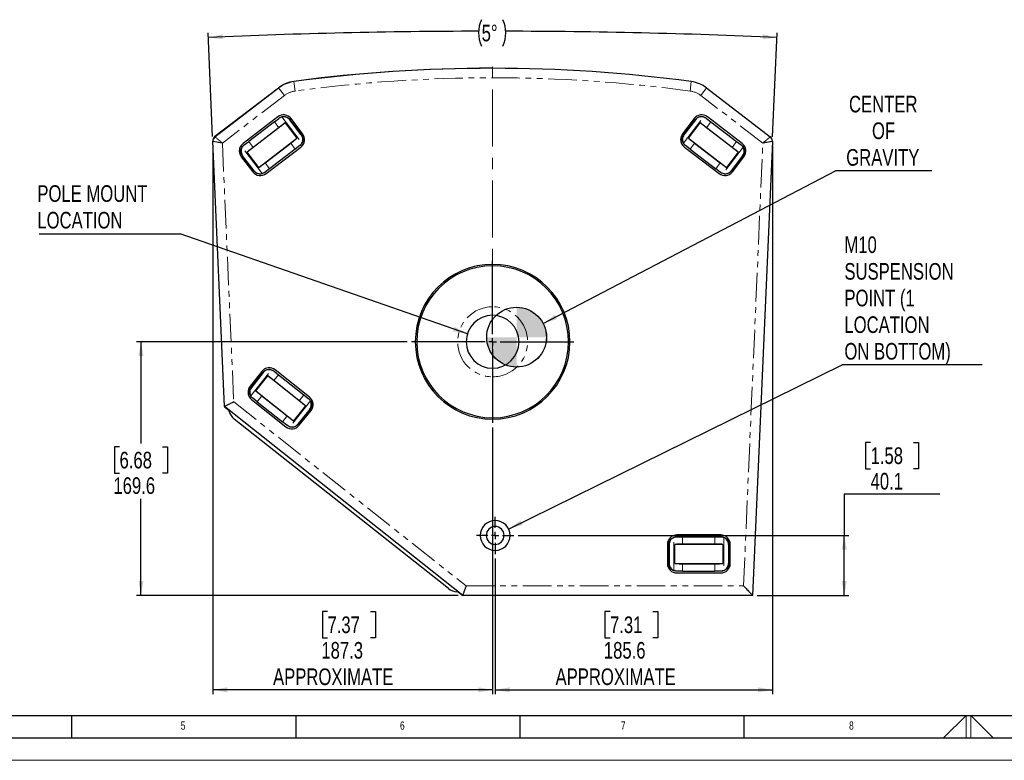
# Model space of a CAD drawing. Header units: millimetres. Extents: x 0 to 841, y 0 to 594.
# Tile 2 of 14: x 214 to 434, y 0 to 165. Entities that reach past the tile are written whole.
import ezdxf

# ---------------------------------------------------------------- set-up
doc = ezdxf.new("R2010")
doc.units = ezdxf.units.MM
doc.linetypes.add('CENTERX2', pattern=[20.32, 12.7, -2.54, 2.54, -2.54])
doc.linetypes.add('PHANTOM', pattern=[12.7, 6.35, -1.27, 1.27, -1.27, 1.27, -1.27])
doc.layers.add('FORMAT', color=7, linetype='Continuous')
doc.layers.add('SLD-0', color=7, linetype='Continuous')
doc.styles.add('SLDTEXTSTYLE0', font='TXT', dxfattribs={"width": 0.75})
doc.dimstyles.new('SLDDIMSTYLE0', dxfattribs={"dimtxt": 3.704167, "dimasz": 3.2, "dimexe": 0, "dimexo": 0.0625, "dimgap": 0.926042, "dimtad": 0, "dimtih": 1, "dimtoh": 1, "dimdec": 1, "dimlfac": 3, "dimrnd": 1e-09, "dimzin": 12, "dimdsep": 46, "dimtxsty": 'SLDTEXTSTYLE0', "dimsah": 1, "dimcen": 0.09, "dimadec": 0, "dimazin": 3, "dimtfac": 1, "dimtdec": 1, "dimtofl": 0, "dimtmove": 0, "dimatfit": 3, "dimfxl": 1, "dimfrac": 2, "dimtolj": 1, "dimtzin": 12, "dimarcsym": 0})
doc.dimstyles.new('SLDDIMSTYLE1', dxfattribs={"dimtxt": 0.18, "dimasz": 3.2, "dimexe": 0, "dimexo": 0.0625, "dimgap": 0, "dimtad": 0, "dimtih": 1, "dimtoh": 1, "dimdec": 0, "dimrnd": 1e-09, "dimzin": 0, "dimdsep": 46, "dimtxsty": 'Standard', "dimsah": 1, "dimcen": 0.09, "dimadec": 0, "dimazin": 0, "dimtfac": 3.2, "dimtdec": 0, "dimtofl": 0, "dimtmove": 0, "dimatfit": 3, "dimfxl": 1, "dimfrac": 2, "dimtolj": 1, "dimtzin": 0, "dimarcsym": 0})
doc.dimstyles.new('SLDDIMSTYLE3', dxfattribs={"dimtxt": 3.704167, "dimasz": 3.2, "dimexe": 0, "dimexo": 0.0625, "dimgap": 0.926042, "dimtad": 0, "dimtih": 1, "dimtoh": 1, "dimdec": 4, "dimlfac": 3, "dimzin": 12, "dimdsep": 46, "dimtxsty": 'SLDTEXTSTYLE0', "dimsah": 1, "dimcen": 0.09, "dimadec": 0, "dimazin": 3, "dimtfac": 1, "dimtdec": 0, "dimtofl": 0, "dimtmove": 0, "dimatfit": 3, "dimfxl": 1, "dimfrac": 2, "dimtolj": 1, "dimtzin": 12, "dimarcsym": 0})

# ---------------------------------------------------------------- blocks, each defined once
blk = doc.blocks.new('_D_17')
at = {"layer": 'SLD-0', "transparency": 16777216}
for p, q in [((256.89, 139.1), (255.88, 162.16)), ((381.81, 139), (382.83, 162.16))]:
    blk.add_line(p, q, dxfattribs=at)
for centre, radius, start, end in [((322.78, 162.17), 6.58, 153.4349, 206.5651), ((315.72, 162.17), 6.58, 333.4349, 26.5651), ((319.32, -1292.44), 1454.98, 90.12262, 92.49704), ((319.32, -1292.44), 1454.98, 87.5, 89.88234)]:
    blk.add_arc(centre, radius, start, end, dxfattribs=at)
for points in [[(255.93, 161.16), (259.15, 160.75), (259.1, 161.85)], [(382.78, 161.16), (379.61, 161.85), (379.56, 160.75)]]:
    blk.add_solid(points, dxfattribs=at)
at = {"layer": 'SLD-0', "transparency": 16777216, "insert": (316.9, 164), "char_height": 3.704, "attachment_point": 1, "style": 'SLDTEXTSTYLE0'}
blk.add_mtext('5°', dxfattribs=at)
blk = doc.blocks.new('_D_18')
at = {"layer": 'SLD-0', "transparency": 16777216}
for p, q in [((300.27, 93.31), (239.9, 93.31)), ((240.9, 93.31), (240.9, 70.64)), ((236.12, 69.89), (234.99, 69.89)), ((234.99, 69.89), (234.99, 64.01)), ((245.69, 69.89), (246.82, 69.89)), ((246.82, 69.89), (246.82, 64.01)), ((234.99, 64.01), (236.12, 64.01)), ((246.82, 64.01), (245.69, 64.01)), ((240.9, 36.77), (240.9, 58.32)), ((311.68, 36.77), (239.9, 36.77))]:
    blk.add_line(p, q, dxfattribs=at)
for points in [[(240.9, 93.31), (240.35, 90.11), (241.45, 90.11)], [(240.9, 36.77), (241.45, 39.97), (240.35, 39.97)]]:
    blk.add_solid(points, dxfattribs=at)
at = {"layer": 'SLD-0', "transparency": 16777216, "char_height": 3.704, "attachment_point": 1, "style": 'SLDTEXTSTYLE0'}
for s, insert in [('6.68', (236.12, 68.78)), ('169.6', (234.75, 63.09))]:
    blk.add_mtext(s, dxfattribs=dict(at, insert=insert))
blk = doc.blocks.new('_D_19')
at = {"layer": 'SLD-0', "transparency": 16777216}
for p, q in [((403.67, 70.87), (402.54, 70.87)), ((402.54, 70.87), (402.54, 64.99)), ((413.25, 70.87), (414.37, 70.87)), ((414.37, 70.87), (414.37, 64.99)), ((402.54, 64.99), (403.67, 64.99)), ((414.37, 64.99), (413.25, 64.99)), ((419.12, 59.3), (397.8, 59.3)), ((397.8, 59.3), (397.8, 50.13)), ((325.08, 50.13), (398.8, 50.13)), ((397.8, 36.77), (397.8, 50.13)), ((378.35, 36.77), (398.8, 36.77))]:
    blk.add_line(p, q, dxfattribs=at)
for points in [[(397.8, 50.13), (397.25, 46.93), (398.35, 46.93)], [(397.8, 36.77), (398.35, 39.97), (397.25, 39.97)]]:
    blk.add_solid(points, dxfattribs=at)
at = {"layer": 'SLD-0', "transparency": 16777216, "char_height": 3.704, "attachment_point": 1, "style": 'SLDTEXTSTYLE0'}
for s, insert in [('1.58', (403.67, 69.76)), ('40.1', (403.67, 64.07))]:
    blk.add_mtext(s, dxfattribs=dict(at, insert=insert))
blk = doc.blocks.new('_D_20')
at = {"layer": 'SLD-0', "transparency": 16777216}
for p, q in [((381.77, 137.06), (381.77, 14.71)), ((319.92, 44.96), (319.92, 14.71)), ((345.54, 33.17), (344.41, 33.17)), ((344.41, 33.17), (344.41, 27.28)), ((355.12, 33.17), (356.24, 33.17)), ((356.24, 33.17), (356.24, 27.28)), ((344.41, 27.28), (345.54, 27.28)), ((356.24, 27.28), (355.12, 27.28)), ((319.92, 15.71), (381.77, 15.71))]:
    blk.add_line(p, q, dxfattribs=at)
for points in [[(319.92, 15.71), (323.12, 15.16), (323.12, 16.26)], [(381.77, 15.71), (378.57, 16.26), (378.57, 15.16)]]:
    blk.add_solid(points, dxfattribs=at)
at = {"layer": 'SLD-0', "transparency": 16777216, "attachment_point": 1, "style": 'SLDTEXTSTYLE0'}
for s, insert, char_height in [('7.31', (345.54, 32.06), 3.704), ('185.6', (344.17, 26.37), 3.704), ('APPROXIMATE', (333.39, 20.48), 3.7042)]:
    blk.add_mtext(s, dxfattribs=dict(at, insert=insert, char_height=char_height))
blk = doc.blocks.new('_D_21')
at = {"layer": 'SLD-0', "transparency": 16777216}
for p, q in [((256.93, 137.16), (256.93, 14.71)), ((319.35, 74.22), (319.35, 14.71)), ((282.51, 33.17), (281.39, 33.17)), ((281.39, 33.17), (281.39, 27.28)), ((292.09, 33.17), (293.22, 33.17)), ((293.22, 33.17), (293.22, 27.28)), ((281.39, 27.28), (282.51, 27.28)), ((293.22, 27.28), (292.09, 27.28)), ((319.35, 15.71), (256.93, 15.71))]:
    blk.add_line(p, q, dxfattribs=at)
for points in [[(256.93, 15.71), (260.13, 15.16), (260.13, 16.26)], [(319.35, 15.71), (316.15, 16.26), (316.15, 15.16)]]:
    blk.add_solid(points, dxfattribs=at)
at = {"layer": 'SLD-0', "transparency": 16777216, "attachment_point": 1, "style": 'SLDTEXTSTYLE0'}
for s, insert, char_height in [('7.37', (282.51, 32.06), 3.704), ('187.3', (281.14, 26.37), 3.704), ('APPROXIMATE', (270.37, 20.48), 3.7042)]:
    blk.add_mtext(s, dxfattribs=dict(at, insert=insert, char_height=char_height))
blk = doc.blocks.new('SW_NOTE_0_9')
at = {"layer": 'SLD-0', "color": 0}
blk.add_line((-31.46, 0), (0, 0), dxfattribs=at)
at = {"layer": 'SLD-0', "color": 0, "char_height": 3.704, "attachment_point": 1, "style": 'SLDTEXTSTYLE0'}
for s, insert in [('POLE MOUNT', (-31.85, 10.8)), ('LOCATION', (-31.85, 4.86))]:
    blk.add_mtext(s, dxfattribs=dict(at, insert=insert))
blk = doc.blocks.new('SW_NOTE_0_10')
at = {"layer": 'SLD-0', "color": 0}
blk.add_line((21.46, 0), (0, 0), dxfattribs=at)
at = {"layer": 'SLD-0', "color": 0, "char_height": 3.704, "attachment_point": 2, "style": 'SLDTEXTSTYLE0'}
for s, insert in [('CENTER', (10.63, 16.72)), ('OF', (10.7, 10.78)), ('GRAVITY', (10.53, 4.84))]:
    blk.add_mtext(s, dxfattribs=dict(at, insert=insert))
blk = doc.blocks.new('SW_NOTE_0_11')
at = {"layer": 'SLD-0', "color": 0}
blk.add_line((31.2, 0), (0, 0), dxfattribs=at)
at = {"layer": 'SLD-0', "color": 0, "char_height": 3.704, "attachment_point": 1, "style": 'SLDTEXTSTYLE0'}
for s, insert in [('M10', (0.49, 28.64)), ('SUSPENSION', (0.49, 22.7)), ('POINT (1', (0.49, 16.76)), ('LOCATION', (0.49, 10.82)), ('ON BOTTOM)', (0.49, 4.88))]:
    blk.add_mtext(s, dxfattribs=dict(at, insert=insert))
blk = doc.blocks.new('SW_CENTERMARKSYMBOL_3')
at = {"layer": 'SLD-0', "color": 0}
for p, q in [((0, 1.67), (0, 4.17)), ((-1.67, 0), (-4.17, 0)), ((0, 0), (-0.83, 0)), ((0, 0), (0, 0.83)), ((0, 0), (0, -0.83)), ((0, 0), (0.83, 0)), ((1.67, 0), (4.17, 0)), ((0, -1.67), (0, -4.17))]:
    blk.add_line(p, q, dxfattribs=at)
blk = doc.blocks.new('SW_CENTERMARKSYMBOL_4')
at = {"layer": 'SLD-0', "color": 0}
for p, q in [((0, 1.67), (0, 18.08)), ((-1.67, 0), (-18.08, 0)), ((0, 0), (-0.83, 0)), ((0, 0), (0, 0.83)), ((0, 0), (0, -0.83)), ((0, 0), (0.83, 0)), ((1.67, 0), (18.08, 0)), ((0, -1.67), (0, -18.08))]:
    blk.add_line(p, q, dxfattribs=at)
blk = doc.blocks.new('SW_DOWELSYMBOL_4')
at = {"linetype": 'Continuous', "lineweight": 18}
h = blk.add_hatch(color=0, dxfattribs=at)
edge = h.paths.add_edge_path(flags=0)
edge.add_arc((0, 0), 6.67, 0, 90)
edge.add_line((0, 6.67), (0, 0))
edge.add_line((0, 0), (6.67, 0))
h = blk.add_hatch(color=0, dxfattribs=at)
edge = h.paths.add_edge_path(flags=0)
edge.add_arc((0, 0), 6.67, 180, 270)
edge.add_line((0, -6.67), (0, 0))
edge.add_line((0, 0), (-6.67, 0))
at = {"layer": 'SLD-0', "color": 0}
blk.add_circle((0, 0), 6.67, dxfattribs=at)

msp = doc.modelspace()

# ---------------------------------------------------------------- linework, layer by layer
at = {"color": 7, "linetype": 'Continuous', "lineweight": 25}
for p, q in [((257.400677, 139.009808), (271.614346, 149.894253)), ((257.402496, 139.111372), (271.613406, 149.948656)), ((367.087468, 149.894253), (381.301137, 139.009808)), ((271.424551, 143.451278), (263.670317, 137.513295)), ((270.654136, 142.357504), (271.648097, 143.118652)), ((271.648097, 143.118652), (271.733749, 143.184242)), ((276.661431, 139.463543), (274.08763, 142.824593)), ((276.715033, 139.50459), (274.141232, 142.86564)), ((276.965778, 139.696603), (274.391977, 143.057653)), ((364.309837, 143.057653), (361.736035, 139.696603)), ((364.560581, 142.86564), (361.98678, 139.50459)), ((364.614184, 142.824593), (362.040382, 139.463543)), ((366.968064, 143.184242), (367.053716, 143.118652)), ((367.053716, 143.118652), (368.047677, 142.357504)), ((375.031496, 137.513295), (367.277262, 143.451278)), ((273.072188, 142.087979), (264.556915, 135.567212)), ((270.654136, 142.357504), (264.92712, 137.971909)), ((271.667444, 141.034256), (265.940427, 136.648661)), ((273.072188, 142.087979), (275.685557, 138.67526)), ((363.016256, 138.67526), (365.629625, 142.087979)), ((374.144899, 135.567212), (365.629625, 142.087979)), ((372.761386, 136.648661), (367.034369, 141.034256)), ((368.047677, 142.357504), (373.774694, 137.971909)), ((267.170283, 132.154493), (275.685557, 138.67526)), ((363.016256, 138.67526), (371.53153, 132.154493)), ((381.159823, 139.118022), (381.299247, 139.011697)), ((259.514497, 78.842085), (256.9314, 138.004726)), ((263.847507, 137.145171), (263.933159, 137.210761)), ((263.933159, 137.210761), (264.92712, 137.971909)), ((268.575027, 133.208216), (274.302044, 137.593811)), ((268.81792, 130.791195), (276.572154, 136.729178)), ((275.315352, 136.270563), (269.588335, 131.884968)), ((276.309312, 137.031711), (275.315352, 136.270563)), ((276.394964, 137.097301), (276.309312, 137.031711)), ((362.129659, 136.729178), (369.883893, 130.791195)), ((362.392501, 137.031711), (362.306849, 137.097301)), ((363.386461, 136.270563), (362.392501, 137.031711)), ((363.386461, 136.270563), (369.113478, 131.884968)), ((364.399769, 137.593811), (370.126786, 133.208216)), ((373.774694, 137.971909), (374.768654, 137.210761)), ((374.768654, 137.210761), (374.854306, 137.145171)), ((381.770413, 138.004726), (377.350202, 36.76526)), ((381.770413, 138.004726), (381.770432, 138.005157)), ((263.276693, 134.545869), (265.850495, 131.184819)), ((266.10124, 131.376833), (263.527438, 134.737883)), ((266.154842, 131.41788), (263.58104, 134.77893)), ((267.170283, 132.154493), (264.556915, 135.567212)), ((374.144899, 135.567212), (371.53153, 132.154493)), ((375.120773, 134.77893), (372.546971, 131.41788)), ((375.174375, 134.737883), (372.600574, 131.376833)), ((372.851318, 131.184819), (375.42512, 134.545869)), ((269.588335, 131.884968), (268.594375, 131.12382)), ((370.107439, 131.12382), (369.113478, 131.884968)), ((268.594375, 131.12382), (268.508723, 131.05823)), ((370.19309, 131.05823), (370.107439, 131.12382)), ((267.864824, 86.707981), (265.23777, 83.388388)), ((268.112476, 86.511994), (265.485422, 83.192401)), ((268.165417, 86.470098), (265.538363, 83.150505)), ((266.501547, 82.346766), (269.168987, 85.717391)), ((277.579229, 79.061708), (269.168987, 85.717391)), ((270.524732, 86.792178), (270.609328, 86.725231)), ((270.609328, 86.725231), (271.591028, 85.948335)), ((278.496737, 80.993409), (270.838148, 87.05425)), ((271.591028, 85.948335), (277.247405, 81.472)), ((276.213132, 80.165074), (270.556755, 84.641408)), ((266.501547, 82.346766), (274.911789, 75.691082)), ((277.247405, 81.472), (278.229105, 80.695104)), ((265.58404, 80.415064), (273.242628, 74.354223)), ((265.851671, 80.713369), (265.767075, 80.780316)), ((266.833371, 79.936473), (265.851671, 80.713369)), ((266.833371, 79.936473), (272.489748, 75.460139)), ((267.867644, 81.243399), (273.524021, 76.767065)), ((278.229105, 80.695104), (278.313701, 80.628157)), ((312.683536, 36.76526), (259.514497, 78.842085)), ((259.515755, 78.84109), (259.516415, 78.825957)), ((259.516415, 78.825957), (260.50375, 78.044872)), ((260.575074, 77.790153), (260.498592, 78.063294)), ((277.579229, 79.061708), (274.911789, 75.691082)), ((278.542413, 78.257968), (275.915359, 74.938375)), ((278.595354, 78.216072), (275.9683, 74.896479)), ((276.215952, 74.700493), (278.843006, 78.020086)), ((309.47957, 38.276353), (261.716401, 76.07509)), ((273.471448, 74.683243), (272.489748, 75.460139)), ((273.556044, 74.616296), (273.471448, 74.683243)), ((360.383735, 49.831926), (360.491616, 49.831926)), ((370.233536, 50.231926), (360.466869, 50.231926)), ((360.491616, 49.831926), (361.743536, 49.831926)), ((361.743536, 49.831926), (368.956869, 49.831926)), ((368.956869, 49.831926), (370.208788, 49.831926)), ((370.208788, 49.831926), (370.316669, 49.831926)), ((358.350202, 48.11526), (358.350202, 43.881926)), ((358.666022, 48.11526), (358.666022, 43.881926)), ((358.733536, 48.11526), (358.733536, 43.881926)), ((359.987594, 43.849387), (359.987594, 48.147799)), ((370.712811, 48.147799), (359.987594, 48.147799)), ((368.956869, 48.16526), (361.743536, 48.16526)), ((370.712811, 48.147799), (370.712811, 43.849387)), ((371.966869, 48.11526), (371.966869, 43.881926)), ((372.034382, 48.11526), (372.034382, 43.881926)), ((372.350202, 43.881926), (372.350202, 48.11526)), ((359.987594, 43.849387), (370.712811, 43.849387)), ((360.491616, 42.16526), (360.383735, 42.16526)), ((360.466869, 41.76526), (370.233536, 41.76526)), ((361.743536, 42.16526), (360.491616, 42.16526)), ((361.743536, 43.831926), (368.956869, 43.831926)), ((361.743536, 42.16526), (368.956869, 42.16526)), ((370.208788, 42.16526), (368.956869, 42.16526)), ((370.316669, 42.16526), (370.208788, 42.16526)), ((311.694418, 37.548026), (311.411011, 37.559693)), ((311.694055, 37.548041), (312.683536, 36.76526)), ((377.350202, 36.76526), (312.683536, 36.76526))]:
    msp.add_line(p, q, dxfattribs=at)
at = {"color": 8, "linetype": 'PHANTOM', "lineweight": 18}
for p, q in [((271.614346, 149.894253), (272.901246, 148.213728)), ((275.031659, 151.31351), (275.313933, 149.21575)), ((363.670155, 151.31351), (363.387881, 149.21575)), ((367.087468, 149.894253), (365.800567, 148.213728)), ((272.901246, 148.213728), (259.066892, 137.619752)), ((379.634921, 137.619752), (365.800567, 148.213728)), ((272.298594, 143.432645), (276.782037, 137.577851)), ((274.141232, 142.86564), (274.08763, 142.824593)), ((361.919776, 137.577851), (366.403219, 143.432645)), ((364.614184, 142.824593), (364.560581, 142.86564)), ((271.667444, 141.034256), (270.654136, 142.357504)), ((368.047677, 142.357504), (367.034369, 141.034256)), ((276.661431, 139.463543), (276.715033, 139.50459)), ((361.98678, 139.50459), (362.040382, 139.463543)), ((259.066892, 137.619752), (261.586934, 79.901297)), ((267.943878, 130.809827), (263.460434, 136.664621)), ((264.92712, 137.971909), (265.940427, 136.648661)), ((275.315352, 136.270563), (274.302044, 137.593811)), ((364.399769, 137.593811), (363.386461, 136.270563)), ((375.241379, 136.664621), (370.757936, 130.809827)), ((372.761386, 136.648661), (373.774694, 137.971909)), ((375.323935, 38.881926), (379.634921, 137.619752)), ((263.58104, 134.77893), (263.527438, 134.737883)), ((375.174375, 134.737883), (375.120773, 134.77893)), ((268.575027, 133.208216), (269.588335, 131.884968)), ((369.113478, 131.884968), (370.126786, 133.208216)), ((266.10124, 131.376833), (266.154842, 131.41788)), ((372.546971, 131.41788), (372.600574, 131.376833)), ((319.350907, 99.206926), (319.350907, 101.111926)), ((265.387712, 81.266976), (269.963919, 87.049554)), ((268.165417, 86.470098), (268.112476, 86.511994)), ((271.591028, 85.948335), (270.556755, 84.641408)), ((319.350907, 87.406926), (319.350907, 85.501926)), ((265.485422, 83.192401), (265.538363, 83.150505)), ((276.213132, 80.165074), (277.247405, 81.472)), ((261.586934, 79.901297), (313.419753, 38.881926)), ((267.867644, 81.243399), (266.833371, 79.936473)), ((278.693064, 80.141498), (274.116857, 74.358919)), ((278.595354, 78.216072), (278.542413, 78.257968)), ((272.489748, 75.460139), (273.524021, 76.767065)), ((275.915359, 74.938375), (275.9683, 74.896479)), ((317.917573, 50.128593), (316.58424, 50.128593)), ((321.917573, 50.128593), (323.250907, 50.128593)), ((359.784252, 42.311457), (359.784252, 49.685729)), ((361.743536, 49.831926), (361.743536, 48.16526)), ((368.956869, 48.16526), (368.956869, 49.831926)), ((370.916153, 49.685729), (370.916153, 42.311457)), ((358.733536, 48.11526), (358.666022, 48.11526)), ((372.034382, 48.11526), (371.966869, 48.11526)), ((358.666022, 43.881926), (358.733536, 43.881926)), ((361.743536, 43.831926), (361.743536, 42.16526)), ((368.956869, 42.16526), (368.956869, 43.831926)), ((371.966869, 43.881926), (372.034382, 43.881926)), ((313.419753, 38.881926), (375.323935, 38.881926))]:
    msp.add_line(p, q, dxfattribs=at)
at = {"color": 7, "linetype": 'Continuous', "lineweight": 18}
for p, q in [((419.96681, 5.00001), (425, 10.00001)), ((425, 10.00001), (425, 5.00001)), ((426, 10.00001), (426, 5.00001)), ((431.009993, 5.00001), (426, 10.00001)), ((0.000004, 0.00001), (841.000004, 0.00001))]:
    msp.add_line(p, q, dxfattribs=at)
at = {"color": 7, "linetype": 'Continuous', "lineweight": 25}
for centre, radius, start, end in [((318.997869, -178.051407), 332.333333, 89.96956735, 97.60310448), ((319.350907, -178.051407), 332.333333, 82.33632885, 97.66367115), ((275.979446, 144.223475), 7.2, 97.60310448, 127.32925576), ((275.991835, 144.177821), 7.2, 97.66367115, 127.44391916), ((362.709978, 144.177821), 7.2, 52.55608084, 82.33632885), ((272.711452, 141.770753), 2.116667, 37.44391916, 127.44391916), ((365.990362, 141.770753), 2.116667, 52.55608084, 142.55608084), ((258.13017, 138.157176), 1.2, 127.32925576, 180), ((258.130258, 138.057069), 1.2, 127.44391916, 182.5), ((275.285253, 138.409703), 2.116667, 307.44391916, 37.44391916), ((363.41656, 138.409703), 2.116667, 142.55608084, 180), ((363.41656, 138.409703), 2.116667, 180, 232.55608084), ((380.571574, 138.0575), 1.2, 357.5, 52.67074424), ((380.571555, 138.057069), 1.2, 0, 52.55608084), ((258.13017, 138.157176), 1.2, 180, 182.49703956), ((264.957218, 135.83277), 2.116667, 127.44391916, 180), ((373.744595, 135.83277), 2.116667, 322.55608084, 52.55608084), ((380.571555, 138.057069), 1.2, 357.5, 0), ((264.957218, 135.83277), 2.116667, 180, 217.44391916), ((267.53102, 132.47172), 2.116667, 217.44391916, 307.44391916), ((371.170793, 132.47172), 2.116667, 232.55608084, 322.55608084), ((319.350907, 93.306926), 17.25, 0, 180), ((319.350907, 93.306926), 16.933333, 90, 270), ((319.350907, 93.306926), 16.933333, 270, 90), ((319.350907, 93.306926), 5.9, 90, 270), ((319.350907, 93.306926), 5.9, 270, 90), ((319.350907, 93.306926), 17.25, 180, 0), ((269.524621, 85.394454), 2.116667, 51.64267131, 141.64267131), ((266.897567, 82.074861), 2.116667, 141.64267131, 180), ((266.897567, 82.074861), 2.116667, 180, 231.64267131), ((277.18321, 79.333613), 2.116667, 321.64267131, 51.64267131), ((263.784947, 78.688943), 3.333333, 195.64267131, 231.64267131), ((274.556155, 76.01402), 2.116667, 231.64267131, 321.64267131), ((319.917573, 50.128593), 3.333333, 0, 180), ((319.917573, 50.128593), 2, 0, 180), ((319.917573, 50.128593), 3.333333, 180, 0), ((319.917573, 50.128593), 2, 180, 0), ((360.466869, 48.11526), 2.116667, 90, 180), ((370.233536, 48.11526), 2.116667, 0, 90), ((360.466869, 43.881926), 2.116667, 180, 270), ((370.233536, 43.881926), 2.116667, 270, 0), ((311.548116, 40.890205), 3.333333, 231.64267131, 267.64267131)]:
    msp.add_arc(centre, radius, start, end, dxfattribs=at)
at = {"color": 8, "linetype": 'PHANTOM', "lineweight": 18}
for centre, radius, start, end in [((319.350907, -178.051407), 330.216667, 82.33632885, 97.66367115), ((275.991835, 144.177821), 5.083333, 97.66367115, 127.44391916), ((362.709978, 144.177821), 5.083333, 52.55608084, 82.33632885), ((319.350907, 93.306926), 7.805, 90, 270), ((319.350907, 93.306926), 7.805, 270, 90)]:
    msp.add_arc(centre, radius, start, end, dxfattribs=at)
at = {"color": 7, "linetype": 'Continuous', "lineweight": 25}
for points, knots in [([(271.648097, 143.118652), (271.752799, 143.189561), (271.962727, 143.331731), (272.186453, 143.398952), (272.298594, 143.432645)], [0, 0, 0, 0, 0.4987562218, 1, 1, 1, 1]), ([(271.733749, 143.184242), (271.945394, 143.308203), (272.385794, 143.566146), (273.125541, 143.547819), (273.742955, 143.293205), (274.011971, 143.004406), (274.141232, 142.86564)], [0, 0, 0, 0, 0.2703361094, 0.5625269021, 0.789797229, 1, 1, 1, 1]), ([(274.08763, 142.824593), (273.961754, 142.959294), (273.697325, 143.242266), (273.200669, 143.445823), (272.721136, 143.509533), (272.440023, 143.45838), (272.298594, 143.432645)], [0, 0, 0, 0, 0.2527168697, 0.5308891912, 0.763988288, 1, 1, 1, 1]), ([(364.560581, 142.86564), (364.732532, 143.040369), (365.090408, 143.404027), (365.809418, 143.57865), (366.471899, 143.493396), (366.80702, 143.284587), (366.968064, 143.184242)], [0, 0, 0, 0, 0.2701865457, 0.5623318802, 0.7896756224, 1, 1, 1, 1]), ([(366.403219, 143.432645), (366.222059, 143.462398), (365.865283, 143.520991), (365.341101, 143.394914), (364.907847, 143.153392), (364.709536, 142.931353), (364.614184, 142.824593)], [0, 0, 0, 0, 0.2998415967, 0.5905041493, 0.803106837, 1, 1, 1, 1]), ([(366.403219, 143.432645), (366.514817, 143.399143), (366.738533, 143.33198), (366.948492, 143.189872), (367.053716, 143.118652)], [0, 0, 0, 0, 0.4988331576, 1, 1, 1, 1]), ([(273.072188, 142.087979), (272.822586, 141.903857), (272.376885, 141.57508), (271.884211, 141.199503), (271.667444, 141.034256)], [0, 0, 0, 0, 0.5600204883, 1, 1, 1, 1]), ([(367.034369, 141.034256), (366.757768, 141.244848), (366.263816, 141.620921), (365.823413, 141.945262), (365.629625, 142.087979)], [0, 0, 0, 0, 0.5599771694, 1, 1, 1, 1]), ([(274.302044, 137.593811), (274.577466, 137.805944), (275.06931, 138.184767), (275.497253, 138.525382), (275.685557, 138.67526)], [0, 0, 0, 0, 0.5599771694, 1, 1, 1, 1]), ([(276.715033, 139.50459), (276.838891, 139.293032), (277.096671, 138.852723), (277.077803, 138.113052), (276.822781, 137.495708), (276.533824, 137.226616), (276.394964, 137.097301)], [0, 0, 0, 0, 0.2701865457, 0.5623318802, 0.7896756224, 1, 1, 1, 1]), ([(276.782037, 137.577851), (276.857991, 137.744991), (277.007573, 138.074152), (277.022515, 138.613076), (276.902299, 139.094314), (276.73964, 139.343655), (276.661431, 139.463543)], [0, 0, 0, 0, 0.29984159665, 0.59050414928, 0.80310683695, 1, 1, 1, 1]), ([(362.306849, 137.097301), (362.131997, 137.269309), (361.768158, 137.627231), (361.592992, 138.346173), (361.677836, 139.008617), (361.886512, 139.343622), (361.98678, 139.50459)], [0, 0, 0, 0, 0.2703361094, 0.5625269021, 0.789797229, 1, 1, 1, 1]), ([(362.040382, 139.463543), (361.943156, 139.306903), (361.738909, 138.977845), (361.671875, 138.445295), (361.735387, 137.965736), (361.858059, 137.70768), (361.919776, 137.577851)], [0, 0, 0, 0, 0.2527168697, 0.5308891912, 0.763988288, 1, 1, 1, 1]), ([(363.016256, 138.67526), (363.259084, 138.482292), (363.69269, 138.13772), (364.183724, 137.76), (364.399769, 137.593811)], [0, 0, 0, 0, 0.5600204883, 1, 1, 1, 1]), ([(263.527438, 134.737883), (263.403581, 134.94944), (263.1458, 135.389749), (263.164669, 136.12942), (263.41969, 136.746764), (263.708647, 137.015857), (263.847507, 137.145171)], [0, 0, 0, 0, 0.2701865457, 0.5623318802, 0.7896756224, 1, 1, 1, 1]), ([(263.460434, 136.664621), (263.38448, 136.497482), (263.234898, 136.16832), (263.219956, 135.629396), (263.340173, 135.148159), (263.502831, 134.898817), (263.58104, 134.77893)], [0, 0, 0, 0, 0.2998415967, 0.5905041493, 0.803106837, 1, 1, 1, 1]), ([(263.460434, 136.664621), (263.521873, 136.763624), (263.645037, 136.962094), (263.836969, 137.127743), (263.933159, 137.210761)], [0, 0, 0, 0, 0.4988331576, 1, 1, 1, 1]), ([(265.940427, 136.648661), (265.665006, 136.436529), (265.173161, 136.057705), (264.745219, 135.717091), (264.556915, 135.567212)], [0, 0, 0, 0, 0.5599771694, 1, 1, 1, 1]), ([(276.782037, 137.577851), (276.720599, 137.478848), (276.597434, 137.280378), (276.405502, 137.114729), (276.309312, 137.031711)], [0, 0, 0, 0, 0.4988331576, 1, 1, 1, 1]), ([(362.392501, 137.031711), (362.296748, 137.114307), (362.104764, 137.279909), (361.981541, 137.478373), (361.919776, 137.577851)], [0, 0, 0, 0, 0.4987562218, 1, 1, 1, 1]), ([(374.144899, 135.567212), (373.90207, 135.76018), (373.468465, 136.104752), (372.977431, 136.482472), (372.761386, 136.648661)], [0, 0, 0, 0, 0.5600204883, 1, 1, 1, 1]), ([(374.768654, 137.210761), (374.864407, 137.128166), (375.056391, 136.962563), (375.179614, 136.7641), (375.241379, 136.664621)], [0, 0, 0, 0, 0.4987562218, 1, 1, 1, 1]), ([(374.854306, 137.145171), (375.029158, 136.973163), (375.392997, 136.615241), (375.568163, 135.896299), (375.483319, 135.233856), (375.274643, 134.89885), (375.174375, 134.737883)], [0, 0, 0, 0, 0.2703361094, 0.5625269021, 0.789797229, 1, 1, 1, 1]), ([(375.120773, 134.77893), (375.217999, 134.93557), (375.422246, 135.264628), (375.48928, 135.797178), (375.425768, 136.276737), (375.303096, 136.534792), (375.241379, 136.664621)], [0, 0, 0, 0, 0.2527168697, 0.5308891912, 0.763988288, 1, 1, 1, 1]), ([(267.170283, 132.154493), (267.419885, 132.338615), (267.865586, 132.667392), (268.358261, 133.04297), (268.575027, 133.208216)], [0, 0, 0, 0, 0.5600204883, 1, 1, 1, 1]), ([(370.126786, 133.208216), (370.403387, 132.997624), (370.897338, 132.621552), (371.337742, 132.29721), (371.53153, 132.154493)], [0, 0, 0, 0, 0.5599771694, 1, 1, 1, 1]), ([(268.508723, 131.05823), (268.297078, 130.934269), (267.856677, 130.676326), (267.116931, 130.694653), (266.499516, 130.949268), (266.2305, 131.238067), (266.10124, 131.376833)], [0, 0, 0, 0, 0.2703361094, 0.5625269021, 0.789797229, 1, 1, 1, 1]), ([(266.154842, 131.41788), (266.280717, 131.283178), (266.545146, 131.000207), (267.041803, 130.796649), (267.521336, 130.73294), (267.802449, 130.784092), (267.943878, 130.809827)], [0, 0, 0, 0, 0.25271686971, 0.53088919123, 0.76398828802, 1, 1, 1, 1]), ([(268.594375, 131.12382), (268.489672, 131.052912), (268.279744, 130.910741), (268.056019, 130.843521), (267.943878, 130.809827)], [0, 0, 0, 0, 0.4987562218, 1, 1, 1, 1]), ([(370.757936, 130.809827), (370.646338, 130.84333), (370.422622, 130.910492), (370.212663, 131.0526), (370.107439, 131.12382)], [0, 0, 0, 0, 0.4988331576, 1, 1, 1, 1]), ([(372.600574, 131.376833), (372.428623, 131.202104), (372.070747, 130.838445), (371.351737, 130.663822), (370.689256, 130.749076), (370.354135, 130.957886), (370.19309, 131.05823)], [0, 0, 0, 0, 0.2701865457, 0.5623318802, 0.7896756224, 1, 1, 1, 1]), ([(370.757936, 130.809827), (370.939096, 130.780075), (371.295872, 130.721481), (371.820054, 130.847558), (372.253308, 131.089081), (372.451619, 131.311119), (372.546971, 131.41788)], [0, 0, 0, 0, 0.2998415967, 0.5905041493, 0.803106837, 1, 1, 1, 1]), ([(268.112476, 86.511994), (268.28719, 86.68396), (268.650818, 87.041868), (269.372521, 87.205006), (270.033559, 87.109202), (270.365308, 86.895077), (270.524732, 86.792178)], [0, 0, 0, 0, 0.2701865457, 0.5623318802, 0.7896756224, 1, 1, 1, 1]), ([(269.963919, 87.049554), (269.783255, 87.08219), (269.427459, 87.146464), (268.901334, 87.028759), (268.464285, 86.794174), (268.262459, 86.575325), (268.165417, 86.470098)], [0, 0, 0, 0, 0.2998415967, 0.5905041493, 0.803106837, 1, 1, 1, 1]), ([(270.556755, 84.641408), (270.283546, 84.856383), (269.795652, 85.240282), (269.360475, 85.571602), (269.168987, 85.717391)], [0, 0, 0, 0, 0.5599771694, 1, 1, 1, 1]), ([(269.963919, 87.049554), (270.074968, 87.014276), (270.297585, 86.943556), (270.505252, 86.798119), (270.609328, 86.725231)], [0, 0, 0, 0, 0.49883315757, 1, 1, 1, 1]), ([(265.767075, 80.780316), (265.594988, 80.95509), (265.2369, 81.318766), (265.073218, 82.04041), (265.168611, 82.701416), (265.382601, 83.033052), (265.485422, 83.192401)], [0, 0, 0, 0, 0.2703361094, 0.5625269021, 0.789797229, 1, 1, 1, 1]), ([(265.538363, 83.150505), (265.438652, 82.995435), (265.229186, 82.669675), (265.15367, 82.138261), (265.20953, 81.65775), (265.328073, 81.397772), (265.387712, 81.266976)], [0, 0, 0, 0, 0.2527168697, 0.5308891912, 0.763988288, 1, 1, 1, 1]), ([(266.501547, 82.346766), (266.741268, 82.149952), (267.169326, 81.798511), (267.654276, 81.413011), (267.867644, 81.243399)], [0, 0, 0, 0, 0.5600204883, 1, 1, 1, 1]), ([(261.586934, 79.901297), (261.464814, 79.838882), (261.338128, 79.774134), (261.081526, 79.642986), (260.951636, 79.5766), (260.696526, 79.446214), (260.571356, 79.382241), (260.334396, 79.261131), (260.222667, 79.204027), (260.020333, 79.100615), (259.929773, 79.054331), (259.774854, 78.975152), (259.710504, 78.942264), (259.609508, 78.890645), (259.572838, 78.871903), (259.525353, 78.847634), (259.514497, 78.842085), (259.514497, 78.842085)], [0, 0, 0, 0, 0.125, 0.125, 0.25, 0.25, 0.375, 0.375, 0.5, 0.5, 0.625, 0.625, 0.75, 0.75, 0.875, 0.875, 1, 1, 1, 1]), ([(265.851671, 80.713369), (265.757247, 80.797481), (265.567927, 80.966123), (265.447883, 81.166525), (265.387712, 81.266976)], [0, 0, 0, 0, 0.4987562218, 1, 1, 1, 1]), ([(277.579229, 79.061708), (277.339508, 79.258522), (276.91145, 79.609962), (276.4265, 79.995462), (276.213132, 80.165074)], [0, 0, 0, 0, 0.5600204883, 1, 1, 1, 1]), ([(278.229105, 80.695104), (278.32353, 80.610993), (278.512849, 80.442351), (278.632893, 80.241948), (278.693064, 80.141498)], [0, 0, 0, 0, 0.49875622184, 1, 1, 1, 1]), ([(278.313701, 80.628157), (278.485788, 80.453383), (278.843876, 80.089707), (279.007558, 79.368064), (278.912165, 78.707057), (278.698175, 78.375421), (278.595354, 78.216072)], [0, 0, 0, 0, 0.2703361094, 0.5625269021, 0.789797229, 1, 1, 1, 1]), ([(278.542413, 78.257968), (278.642124, 78.413039), (278.85159, 78.738799), (278.927106, 79.270213), (278.871246, 79.750723), (278.752704, 80.010701), (278.693064, 80.141498)], [0, 0, 0, 0, 0.2527168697, 0.5308891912, 0.763988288, 1, 1, 1, 1]), ([(273.524021, 76.767065), (273.79723, 76.552091), (274.285124, 76.168192), (274.720301, 75.836871), (274.911789, 75.691082)], [0, 0, 0, 0, 0.5599771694, 1, 1, 1, 1]), ([(275.9683, 74.896479), (275.793586, 74.724513), (275.429958, 74.366606), (274.708255, 74.203467), (274.047218, 74.299271), (273.715468, 74.513396), (273.556044, 74.616296)], [0, 0, 0, 0, 0.2701865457, 0.5623318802, 0.7896756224, 1, 1, 1, 1]), ([(274.116857, 74.358919), (274.297521, 74.326283), (274.653317, 74.262009), (275.179443, 74.379714), (275.616491, 74.614299), (275.818317, 74.833149), (275.915359, 74.938375)], [0, 0, 0, 0, 0.2998415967, 0.5905041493, 0.803106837, 1, 1, 1, 1]), ([(274.116857, 74.358919), (274.005808, 74.394197), (273.783191, 74.464917), (273.575524, 74.610354), (273.471448, 74.683243)], [0, 0, 0, 0, 0.4988331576, 1, 1, 1, 1]), ([(358.666022, 48.11526), (358.69631, 48.358529), (358.759346, 48.864838), (359.224035, 49.440627), (359.801845, 49.775718), (360.194866, 49.813682), (360.383735, 49.831926)], [0, 0, 0, 0, 0.2701865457, 0.5623318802, 0.7896756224, 1, 1, 1, 1]), ([(359.784252, 49.685729), (359.62233, 49.599208), (359.303445, 49.428814), (358.963924, 49.01002), (358.766785, 48.554852), (358.744332, 48.257995), (358.733536, 48.11526)], [0, 0, 0, 0, 0.2998415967, 0.5905041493, 0.803106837, 1, 1, 1, 1]), ([(359.784252, 49.685729), (359.893223, 49.726979), (360.111677, 49.809672), (360.364773, 49.824497), (360.491616, 49.831926)], [0, 0, 0, 0, 0.4988331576, 1, 1, 1, 1]), ([(370.208788, 49.831926), (370.335028, 49.824567), (370.588137, 49.80981), (370.806633, 49.727158), (370.916153, 49.685729)], [0, 0, 0, 0, 0.4987562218, 1, 1, 1, 1]), ([(370.316669, 49.831926), (370.560071, 49.801668), (371.066552, 49.738705), (371.64273, 49.2744), (371.978124, 48.696871), (372.016124, 48.304021), (372.034382, 48.11526)], [0, 0, 0, 0, 0.2703361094, 0.5625269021, 0.789797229, 1, 1, 1, 1]), ([(371.966869, 48.11526), (371.948827, 48.298736), (371.910926, 48.68417), (371.640366, 49.147744), (371.298376, 49.489874), (371.044087, 49.620174), (370.916153, 49.685729)], [0, 0, 0, 0, 0.25271686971, 0.53088919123, 0.76398828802, 1, 1, 1, 1]), ([(361.743536, 48.16526), (361.395892, 48.16429), (360.775074, 48.162557), (360.228221, 48.152309), (359.987594, 48.147799)], [0, 0, 0, 0, 0.5599771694, 1, 1, 1, 1]), ([(370.712811, 48.147799), (370.402697, 48.15337), (369.848941, 48.163317), (369.229438, 48.164666), (368.956869, 48.16526)], [0, 0, 0, 0, 0.5600204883, 1, 1, 1, 1]), ([(360.383735, 42.16526), (360.140333, 42.195518), (359.633853, 42.258481), (359.057674, 42.722786), (358.72228, 43.300316), (358.684281, 43.693165), (358.666022, 43.881926)], [0, 0, 0, 0, 0.2703361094, 0.5625269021, 0.789797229, 1, 1, 1, 1]), ([(358.733536, 43.881926), (358.751577, 43.69845), (358.789479, 43.313016), (359.060039, 42.849443), (359.402029, 42.507312), (359.656318, 42.377012), (359.784252, 42.311457)], [0, 0, 0, 0, 0.25271686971, 0.53088919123, 0.76398828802, 1, 1, 1, 1]), ([(360.491616, 42.16526), (360.365376, 42.17262), (360.112267, 42.187376), (359.893771, 42.270029), (359.784252, 42.311457)], [0, 0, 0, 0, 0.4987562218, 1, 1, 1, 1]), ([(359.987594, 43.849387), (360.297708, 43.843816), (360.851463, 43.833869), (361.470967, 43.83252), (361.743536, 43.831926)], [0, 0, 0, 0, 0.5600204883, 1, 1, 1, 1]), ([(368.956869, 43.831926), (369.304513, 43.832897), (369.925331, 43.834629), (370.472183, 43.844877), (370.712811, 43.849387)], [0, 0, 0, 0, 0.5599771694, 1, 1, 1, 1]), ([(370.916153, 42.311457), (370.807181, 42.270207), (370.588728, 42.187515), (370.335632, 42.17269), (370.208788, 42.16526)], [0, 0, 0, 0, 0.4988331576, 1, 1, 1, 1]), ([(372.034382, 43.881926), (372.004095, 43.638657), (371.941059, 43.132348), (371.476369, 42.556559), (370.89856, 42.221468), (370.505538, 42.183504), (370.316669, 42.16526)], [0, 0, 0, 0, 0.2701865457, 0.5623318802, 0.7896756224, 1, 1, 1, 1]), ([(370.916153, 42.311457), (371.078074, 42.397979), (371.39696, 42.568373), (371.736481, 42.987166), (371.93362, 43.442334), (371.956073, 43.739192), (371.966869, 43.881926)], [0, 0, 0, 0, 0.29984159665, 0.59050414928, 0.80310683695, 1, 1, 1, 1]), ([(313.419753, 38.881926), (313.376371, 38.757201), (313.331367, 38.627811), (313.240211, 38.365732), (313.194069, 38.23307), (313.103442, 37.972515), (313.058977, 37.844674), (312.974799, 37.602657), (312.935108, 37.488543), (312.86323, 37.281891), (312.831059, 37.189399), (312.776025, 37.031173), (312.753166, 36.96545), (312.717288, 36.862299), (312.704261, 36.824846), (312.687392, 36.776348), (312.683536, 36.76526), (312.683536, 36.76526)], [0, 0, 0, 0, 0.125, 0.125, 0.25, 0.25, 0.375, 0.375, 0.5, 0.5, 0.625, 0.625, 0.75, 0.75, 0.875, 0.875, 1, 1, 1, 1]), ([(375.323935, 38.881926), (375.443334, 38.757201), (375.567198, 38.627811), (375.818083, 38.365732), (375.945079, 38.23307), (376.194507, 37.972515), (376.316888, 37.844674), (376.548569, 37.602657), (376.657809, 37.488543), (376.855636, 37.281891), (376.944178, 37.189399), (377.095646, 37.031173), (377.158562, 36.96545), (377.257308, 36.862299), (377.293161, 36.824846), (377.339588, 36.776348), (377.350202, 36.76526), (377.350202, 36.76526)], [0, 0, 0, 0, 0.125, 0.125, 0.25, 0.25, 0.375, 0.375, 0.5, 0.5, 0.625, 0.625, 0.75, 0.75, 0.875, 0.875, 1, 1, 1, 1])]:
    msp.add_open_spline(points, degree=3, knots=knots, dxfattribs=at)
at = {"color": 8, "linetype": 'PHANTOM', "lineweight": 18}
for points, knots in [([(257.400677, 139.009808), (257.4009, 139.009622), (257.401348, 139.009251), (257.404972, 139.006238), (257.410767, 139.001414), (257.418953, 138.994592), (257.429477, 138.985816), (257.442355, 138.975069), (257.457583, 138.962358), (257.475157, 138.947686), (257.495072, 138.931062), (257.548732, 138.886281), (257.663607, 138.790591), (257.875377, 138.613687), (258.14138, 138.392123), (258.365605, 138.204703), (258.528214, 138.069217), (258.611702, 137.999723), (258.70765, 137.91975), (258.816206, 137.829138), (258.937313, 137.72793), (259.022415, 137.656883), (259.066892, 137.619752)], [0, 0, 0, 0, 0.0234637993, 0.0469863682, 0.0705693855, 0.0942145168, 0.1179234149, 0.1416977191, 0.1655390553, 0.1894490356, 0.2134292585, 0.2374813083, 0.3635759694, 0.496051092, 0.6195331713, 0.7571282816, 0.7864221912, 0.8201901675, 0.8584321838, 0.9011480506, 0.948337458, 1, 1, 1, 1]), ([(381.301137, 139.009808), (381.301137, 139.009808), (381.257769, 138.973628), (381.090837, 138.834364), (380.967338, 138.731333), (380.658888, 138.474006), (380.474059, 138.31981), (380.07105, 137.983596), (379.853068, 137.801742), (379.634921, 137.619752)], [0, 0, 0, 0, 0.25, 0.25, 0.5, 0.5, 0.75, 0.75, 1, 1, 1, 1]), ([(259.066892, 137.619752), (259.037765, 137.624997), (258.980746, 137.635266), (258.897194, 137.650269), (258.817572, 137.664563), (258.741951, 137.678145), (258.670374, 137.691019), (258.602859, 137.703185), (258.539405, 137.714643), (258.479992, 137.725392), (258.424588, 137.735431), (258.373146, 137.744758), (258.325611, 137.753373), (258.153143, 137.784519), (257.880516, 137.833436), (257.539884, 137.895105), (257.268275, 137.943891), (257.108705, 137.972779), (257.025469, 137.987757), (256.983321, 137.99534), (256.953483, 138.000718), (256.934847, 138.004096), (256.932547, 138.004516), (256.9314, 138.004726)], [0, 0, 0, 0, 0.0263949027, 0.0516711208, 0.0758286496, 0.0988674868, 0.1207876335, 0.1415890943, 0.1612718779, 0.1798359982, 0.1972814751, 0.2136083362, 0.2288166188, 0.2429063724, 0.3804981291, 0.5039868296, 0.6364584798, 0.7625598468, 0.8105821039, 0.8583242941, 0.9057992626, 0.9530200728, 1, 1, 1, 1]), ([(379.634921, 137.619752), (379.914507, 137.670154), (380.193882, 137.720518), (380.710395, 137.813632), (380.947281, 137.856336), (381.342603, 137.927603), (381.500885, 137.956137), (381.714832, 137.994706), (381.770413, 138.004726), (381.770413, 138.004726)], [0, 0, 0, 0, 0.25, 0.25, 0.5, 0.5, 0.75, 0.75, 1, 1, 1, 1])]:
    msp.add_open_spline(points, degree=3, knots=knots, dxfattribs=at)
at = {"layer": 'FORMAT'}
for p, q in [((20.000004, 10.00001), (831.000004, 10.00001)), ((225.500004, 5.00001), (225.500004, 10.00001)), ((275.500004, 5.00001), (275.500004, 10.00001)), ((325.500004, 5.00001), (325.500004, 10.00001)), ((375.500004, 5.00001), (375.500004, 10.00001)), ((15.000004, 5.00001), (836.000004, 5.00001))]:
    msp.add_line(p, q, dxfattribs=at)
at = {"layer": 'SLD-0', "linetype": 'CENTERX2', "lineweight": 18}
msp.add_line((319.35032, 35.2535), (319.353452, 156.47557), dxfattribs=at)
at = {"layer": 'SLD-0'}
msp.add_circle((324.696836, 94.331926), 6.666667, dxfattribs=at)

# ---------------------------------------------------------------- block references
for name, p in [('SW_NOTE_0_10', (395.861757, 131.424874)), ('SW_NOTE_0_9', (249.635999, 117.410437)), ('SW_NOTE_0_11', (397.341307, 88.15853)), ('SW_CENTERMARKSYMBOL_4', (319.350907, 93.306926)), ('SW_DOWELSYMBOL_4', (324.696836, 94.331926)), ('SW_CENTERMARKSYMBOL_3', (319.917573, 50.128593))]:
    msp.add_blockref(name, p, dxfattribs=at)

# ---------------------------------------------------------------- texts
at = {"layer": 'FORMAT', "char_height": 1.852083, "attachment_point": 1, "style": 'SLDTEXTSTYLE0'}
for s, insert in [('5', (249.764651, 8.668031)), ('6', (298.685732, 8.668031)), ('7', (347.966453, 8.668031)), ('8', (398.865552, 8.668031))]:
    msp.add_mtext(s, dxfattribs=dict(at, insert=insert))

# ---------------------------------------------------------------- dimensions: what is measured, and where the dimension line sits
at = {"layer": 'SLD-0'}
dim = msp.add_angular_dim_2l(base=(316.202072, 162.170425), line1=((377.350202, 36.76526), (381.770432, 138.005157)), line2=((256.931309, 138.104894), (259.516415, 78.825957)), text='(<>)', dimstyle='SLDDIMSTYLE3', dxfattribs=at)
dim.commit()
dim.dimension.update_dxf_attribs({"geometry": '_D_17', "text_midpoint": (319.253024, 162.545986), "dimtype": 162})
for base, p1, p2, picture, middle in [((256.93017, 24.812231), (319.350907, 75.223593), (256.93017, 138.157176), '_D_21', (287.300676, 24.812231)), ((381.771555, 24.812231), (319.917573, 45.961926), (381.771555, 138.057069), '_D_20', (350.327585, 24.812231))]:
    dim = msp.add_linear_dim(base=base, p1=p1, p2=p2, text='<>\\PAPPROXIMATE', dimstyle='SLDDIMSTYLE0', dxfattribs=at)
    dim.commit()
    dim.dimension.update_dxf_attribs({"geometry": picture, "text_midpoint": middle, "dimtype": 160})
for base, p1, p2, picture, middle in [((240.903606, 93.306926), (312.683536, 36.76526), (301.267573, 93.306926), '_D_18', (240.903606, 64.479839)), ((397.798171, 50.128593), (377.350202, 36.76526), (324.08424, 50.128593), '_D_19', (397.798171, 65.458947))]:
    dim = msp.add_linear_dim(base=base, p1=p1, p2=p2, angle=90, dimstyle='SLDDIMSTYLE0', dxfattribs=at)
    dim.commit()
    dim.dimension.update_dxf_attribs({"geometry": picture, "text_midpoint": middle, "dimtype": 160})

# ---------------------------------------------------------------- leaders
for points in [[(330.629277, 97.373405), (395.861757, 131.424874)], [(313.724992, 95.084309), (249.635999, 117.410437)], [(322.928452, 51.55888), (397.341307, 88.15853)]]:
    msp.add_leader(points, dimstyle='SLDDIMSTYLE1', dxfattribs=at)

doc.saveas('drawing.dxf')
